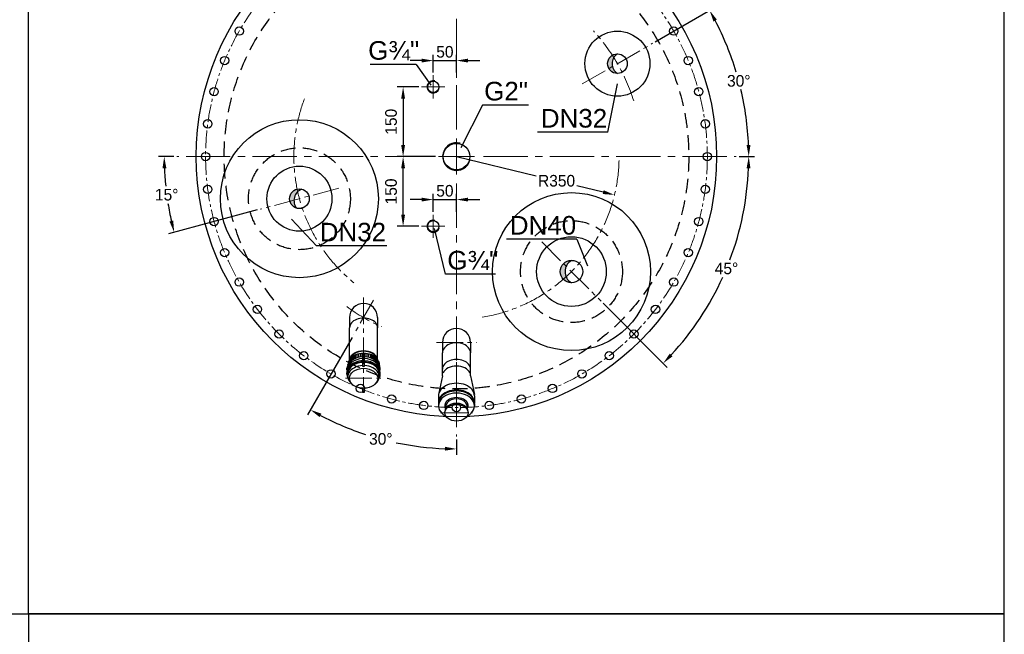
# Model space of a CAD drawing. Header units: millimetres. Extents: x -1994 to 34849, y -5138 to 8304.
# Tile 5 of 19: x 5931 to 8051, y -2995 to -1673. Entities that reach past the tile are written whole.
import ezdxf

# ---------------------------------------------------------------- set-up
doc = ezdxf.new("R2010")
doc.units = ezdxf.units.MM
doc.linetypes.add('HIDDEN', pattern=[9.525, 6.35, -3.175])
doc.linetypes.add('MITTE2', pattern=[28.575, 19.05, -3.175, 3.175, -3.175])
doc.styles.add('LBB3.5M1000', font='isocp.shx', dxfattribs={"height": 3.5})
doc.dimstyles.new('DIN', dxfattribs={"dimtxt": 2.5, "dimasz": 2.5, "dimexe": 1.25, "dimexo": 0.625, "dimtad": 1, "dimtih": 1, "dimdec": 4, "dimdsep": 46, "dimlunit": 6, "dimtxsty": 'Standard', "dimcen": 2.5, "dimadec": 0, "dimazin": 0, "dimtfac": 1, "dimtdec": 4, "dimtmove": 0, "dimatfit": 3, "dimfxl": 0, "dimtvp": 1, "dimtolj": 1, "dimtzin": 0, "dimarcsym": 0})

# ---------------------------------------------------------------- blocks, each defined once
blk = doc.blocks.new('*D34')
at = {"color": 0, "lineweight": -2, "transparency": 16777216}
for p, q in [((6821.5, -1786), (6821.5, -1748.2)), ((6871.5, -1786), (6871.5, -1748.2)), ((6796.5, -1760.7), (6771.5, -1760.7)), ((6821.5, -1760.7), (6871.5, -1760.7)), ((6896.5, -1760.7), (6921.5, -1760.7))]:
    blk.add_line(p, q, dxfattribs=at)
at = {"color": 0, "transparency": 16777216}
for points in [[(6796.5, -1756.5), (6796.5, -1764.8), (6821.5, -1760.7)], [(6896.5, -1756.5), (6896.5, -1764.8), (6871.5, -1760.7)]]:
    blk.add_solid(points, dxfattribs=at)
at = {"layer": 'DEFPOINTS', "color": 0, "transparency": 16777216}
for p in [(6871.5, -1760.7), (6821.5, -1792.3), (6871.5, -1792.3)]:
    blk.add_point(p, dxfattribs=at)
at = {"color": 0, "transparency": 16777216, "insert": (6846.5, -1741.9), "char_height": 25, "attachment_point": 5}
blk.add_mtext('\\A1;50', dxfattribs=at)
blk = doc.blocks.new('*D35')
at = {"color": 0, "lineweight": -2, "transparency": 16777216}
for p, q in [((6790.2, -1817.3), (6744.1, -1817.3)), ((6756.6, -1842.3), (6756.6, -1942.3)), ((6826.3, -1967.3), (6744.1, -1967.3))]:
    blk.add_line(p, q, dxfattribs=at)
at = {"color": 0, "transparency": 16777216}
for points in [[(6752.4, -1842.3), (6760.8, -1842.3), (6756.6, -1817.3)], [(6752.4, -1942.3), (6760.8, -1942.3), (6756.6, -1967.3)]]:
    blk.add_solid(points, dxfattribs=at)
at = {"layer": 'DEFPOINTS', "color": 0, "transparency": 16777216}
for p in [(6796.5, -1817.3), (6756.6, -1967.3), (6832.6, -1967.3)]:
    blk.add_point(p, dxfattribs=at)
at = {"color": 0, "transparency": 16777216, "insert": (6730.7, -1892.3), "char_height": 25, "attachment_point": 5, "rotation": 90}
blk.add_mtext('\\A1;150', dxfattribs=at)
blk = doc.blocks.new('*D30')
at = {"color": 0, "lineweight": -2, "transparency": 16777216}
for p, q in [((6821.5, -2086), (6821.5, -2047.3)), ((6871.5, -2086), (6871.5, -2047.3)), ((6796.5, -2059.8), (6771.5, -2059.8)), ((6821.5, -2059.8), (6871.5, -2059.8)), ((6896.5, -2059.8), (6921.5, -2059.8))]:
    blk.add_line(p, q, dxfattribs=at)
at = {"color": 0, "transparency": 16777216}
for points in [[(6796.5, -2055.6), (6796.5, -2063.9), (6821.5, -2059.8)], [(6896.5, -2055.6), (6896.5, -2063.9), (6871.5, -2059.8)]]:
    blk.add_solid(points, dxfattribs=at)
at = {"layer": 'DEFPOINTS', "color": 0, "transparency": 16777216}
for p in [(6871.5, -2059.8), (6821.5, -2092.3), (6871.5, -2092.3)]:
    blk.add_point(p, dxfattribs=at)
at = {"color": 0, "transparency": 16777216, "insert": (6846.5, -2041), "char_height": 25, "attachment_point": 5}
blk.add_mtext('\\A1;50', dxfattribs=at)
blk = doc.blocks.new('*D36')
at = {"color": 0, "lineweight": -2, "transparency": 16777216}
for p, q in [((7299.1, -1720.4), (7427.1, -1646.5)), ((7480, -1967.3), (7513.1, -1967.3))]:
    blk.add_line(p, q, dxfattribs=at)
for start, end in [(16.7755, 27.723), (2.277, 13.2391)]:
    blk.add_arc((6871.5, -1967.3), 629.1, start, end, dxfattribs=at)
at = {"color": 0, "transparency": 16777216}
for points in [[(7424.7, -1676.6), (7432, -1672.6), (7416.3, -1652.7)], [(7504.2, -1942.2), (7495.9, -1942.3), (7500.6, -1967.3)]]:
    blk.add_solid(points, dxfattribs=at)
at = {"layer": 'DEFPOINTS', "color": 0, "transparency": 16777216}
for p in [(7293.7, -1723.5), (7142, -1811), (7491, -1858), (6929.6, -1967.3), (7473.7, -1967.3)]:
    blk.add_point(p, dxfattribs=at)
at = {"color": 0, "transparency": 16777216, "insert": (7479.1, -1804.4), "char_height": 25, "attachment_point": 5}
blk.add_mtext('\\A1;30°', dxfattribs=at)
blk = doc.blocks.new('*D37')
at = {"color": 0, "lineweight": -2, "transparency": 16777216}
for p, q in [((7480, -1967.3), (7513.1, -1967.3)), ((7187.3, -2283), (7325.1, -2420.9))]:
    blk.add_line(p, q, dxfattribs=at)
for start, end in [(339.3365, 357.723), (317.277, 335.6388)]:
    blk.add_arc((6871.5, -1967.3), 629.1, start, end, dxfattribs=at)
at = {"color": 0, "transparency": 16777216}
for points in [[(7495.9, -1992.2), (7504.2, -1992.3), (7500.6, -1967.3)], [(7336.6, -2397), (7330.6, -2391.2), (7316.3, -2412.1)]]:
    blk.add_solid(points, dxfattribs=at)
at = {"layer": 'DEFPOINTS', "color": 0, "transparency": 16777216}
for p in [(6929.6, -1967.3), (7473.7, -1967.3), (7055.1, -2150.9), (7182.8, -2278.6), (7416.3, -2281.8)]:
    blk.add_point(p, dxfattribs=at)
at = {"color": 0, "transparency": 16777216, "insert": (7452.7, -2208), "char_height": 25, "attachment_point": 5}
blk.add_mtext('\\A1;45°', dxfattribs=at)
blk = doc.blocks.new('*D38')
at = {"color": 0, "lineweight": -2, "transparency": 16777216}
for p, q in [((6263, -1967.3), (6229.9, -1967.3)), ((6442.8, -2082.1), (6251.7, -2133.3))]:
    blk.add_line(p, q, dxfattribs=at)
for start, end in [(182.277, 185.7807), (189.2261, 192.723)]:
    blk.add_arc((6871.5, -1967.3), 629.1, start, end, dxfattribs=at)
at = {"color": 0, "transparency": 16777216}
for points in [[(6238.7, -1992.3), (6247, -1992.2), (6242.4, -1967.3)], [(6261.8, -2104.8), (6253.8, -2106.8), (6263.8, -2130.1)]]:
    blk.add_solid(points, dxfattribs=at)
at = {"layer": 'DEFPOINTS', "color": 0, "transparency": 16777216}
for p in [(6269.2, -1967.3), (6813.3, -1967.3), (6244.7, -2022.1), (6618, -2035.2), (6448.8, -2080.5)]:
    blk.add_point(p, dxfattribs=at)
at = {"color": 0, "transparency": 16777216, "insert": (6247.7, -2049.4), "char_height": 25, "attachment_point": 5}
blk.add_mtext('\\A1;15°', dxfattribs=at)
blk = doc.blocks.new('*D39')
at = {"color": 0, "lineweight": -2, "transparency": 16777216}
for p, q in [((6646.8, -2356.4), (6550.7, -2522.9)), ((6871.5, -2575.8), (6871.5, -2608.9))]:
    blk.add_line(p, q, dxfattribs=at)
for start, end in [(242.277, 251.832), (258.1217, 267.723)]:
    blk.add_arc((6871.5, -1967.3), 629.1, start, end, dxfattribs=at)
at = {"color": 0, "transparency": 16777216}
for points in [[(6576.8, -2527.8), (6580.8, -2520.5), (6556.9, -2512.1)], [(6846.6, -2591.7), (6846.4, -2600), (6871.5, -2596.4)]]:
    blk.add_solid(points, dxfattribs=at)
at = {"layer": 'DEFPOINTS', "color": 0, "transparency": 16777216}
for p in [(6871.5, -2025.4), (6693, -2276.4), (6649.9, -2351), (6656.3, -2558.4), (6871.5, -2569.5)]:
    blk.add_point(p, dxfattribs=at)
at = {"color": 0, "transparency": 16777216, "insert": (6708.6, -2574.9), "char_height": 25, "attachment_point": 5}
blk.add_mtext('\\A1;30°', dxfattribs=at)
blk = doc.blocks.new('*D33')
at = {"color": 0, "lineweight": -2, "transparency": 16777216}
for p, q in [((6826.3, -1967.3), (6744.1, -1967.3)), ((6756.6, -2092.3), (6756.6, -1992.3)), ((6790.2, -2117.3), (6744.1, -2117.3))]:
    blk.add_line(p, q, dxfattribs=at)
at = {"color": 0, "transparency": 16777216}
for points in [[(6752.4, -1992.3), (6760.8, -1992.3), (6756.6, -1967.3)], [(6752.4, -2092.3), (6760.8, -2092.3), (6756.6, -2117.3)]]:
    blk.add_solid(points, dxfattribs=at)
at = {"layer": 'DEFPOINTS', "color": 0, "transparency": 16777216}
for p in [(6756.6, -1967.3), (6832.6, -1967.3), (6796.5, -2117.3)]:
    blk.add_point(p, dxfattribs=at)
at = {"color": 0, "transparency": 16777216, "insert": (6730.7, -2042.3), "char_height": 25, "attachment_point": 5, "rotation": 90}
blk.add_mtext('\\A1;150', dxfattribs=at)
blk = doc.blocks.new('*D40')
at = {"color": 0, "lineweight": -2, "transparency": 16777216}
for p, q in [((6871.5, -1967.3), (7043.1, -2008.8)), ((7187.3, -2043.8), (7130.6, -2030))]:
    blk.add_line(p, q, dxfattribs=at)
at = {"color": 0, "transparency": 16777216}
blk.add_solid([(7188.3, -2039.7), (7186.3, -2047.8), (7211.6, -2049.7)], dxfattribs=at)
at = {"layer": 'DEFPOINTS', "color": 0, "transparency": 16777216}
for p in [(6871.5, -1967.3), (7211.6, -2049.7)]:
    blk.add_point(p, dxfattribs=at)
at = {"color": 0, "transparency": 16777216, "insert": (7086.9, -2019.4), "char_height": 25, "attachment_point": 5}
blk.add_mtext('\\A1;R350', dxfattribs=at)

msp = doc.modelspace()

# ---------------------------------------------------------------- hatches: boundary and pattern name
h = msp.add_hatch(color=256)
h.dxf.hatch_style = 1
h.paths.add_polyline_path([(7217.87246, -1746.05594, 0.1249174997), (7207.76273, -1748.62174, 0.003637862), (7210.43951, -1753.79022, -0.1060043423)])
h.paths.add_polyline_path([(7210.43951, -1753.79022, -0.003637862), (7207.76273, -1748.62174, 0.2750635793), (7196.67246, -1767.25594, 0.1316522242), (7199.51271, -1777.85592), (7207.34175, -1773.33583, -0.2012182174)])
h.paths.add_polyline_path([(7207.34175, -1773.33583), (7199.51271, -1777.85592, 0.2679494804), (7217.87246, -1788.45594, -0.1863125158)])
h = msp.add_hatch(color=256)
h.dxf.hatch_style = 1
h.paths.add_polyline_path([(6538.8752, -2037.36496, 0.1249174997), (6528.44587, -2037.22675, 0.003637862), (6529.69374, -2042.91191, -0.1060043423)])
h.paths.add_polyline_path([(6529.69374, -2042.91191, -0.003637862), (6528.44587, -2037.22675, 0.2750635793), (6512.91061, -2052.35563, 0.1316522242), (6512.91061, -2063.32953), (6521.64276, -2060.98976, -0.2012182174)])
h.paths.add_polyline_path([(6521.64276, -2060.98976), (6512.91061, -2063.32953, 0.2679494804), (6527.90128, -2078.32022, -0.1863125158)])
h = msp.add_hatch(color=256)
h.dxf.hatch_style = 1
h.paths.add_polyline_path([(7118.94969, -2190.5933, 0.1989121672), (7101.87307, -2197.66666), (7107.52142, -2203.315, -0.1566653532)])
h.paths.add_polyline_path([(7107.52142, -2203.315), (7101.87307, -2197.66666, 0.1989125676), (7094.79969, -2214.7433, 0.1910770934), (7101.36533, -2231.29663, 0.0050702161), (7107.38232, -2225.85581, -0.2104860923)])
h.paths.add_polyline_path([(7107.38232, -2225.85581, -0.0050702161), (7101.36533, -2231.29663, 0.2067712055), (7118.94969, -2238.8933, -0.1598280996)])

# ---------------------------------------------------------------- linework, layer by layer
at = {"color": 3}
msp.add_line((5950.46659, -2951.38152), (5950.46659, -751.40153), dxfattribs=at)
at = {"linetype": 'MITTE2', "lineweight": 18, "ltscale": 5}
for p, q in [((6871.46229, -1909.12305), (6871.46229, -1365.00144)), ((6813.32945, -1967.2559), (6269.20784, -1967.2559)), ((6929.59513, -1967.2559), (7473.71674, -1967.2559)), ((6871.46229, -2025.38874), (6871.46229, -2569.51035))]:
    msp.add_line(p, q, dxfattribs=at)
at = {"linetype": 'MITTE2', "lineweight": 5, "ltscale": 3}
for p, q in [((7142.04682, -1811.03382), (7293.69804, -1723.47795)), ((6821.46229, -1842.25584), (6821.46229, -1792.25584)), ((6796.46229, -1817.25584), (6846.46229, -1817.25584)), ((6617.96072, -2035.18144), (6448.81577, -2080.50369)), ((6821.46229, -2092.2559), (6821.46229, -2142.2559)), ((6796.46229, -2117.2559), (6846.46229, -2117.2559)), ((7055.06336, -2150.85695), (7182.83604, -2278.62962)), ((6693.004, -2276.35474), (6649.92067, -2350.97726)), ((6671.46234, -2270.58267), (6671.46234, -2462.51188)), ((6871.46229, -2324.1725), (6871.46229, -2544.88409)), ((6828.37896, -2367.25583), (6914.54562, -2367.25583)), ((6632.339, -2444.36856), (6710.58567, -2444.36856)), ((6837.09746, -2518.55492), (6905.82712, -2518.55492))]:
    msp.add_line(p, q, dxfattribs=at)
for p, q in [((6784.90177, -1768.8391), (6685.59507, -1768.8391)), ((6784.90177, -1768.8391), (6816.11979, -1813.22523)), ((7197.12743, -1914.68349), (7217.95576, -1810.8562)), ((6927.52699, -1856.27371), (6880.73115, -1948.13347)), ((7026.83369, -1856.27371), (6927.52699, -1856.27371)), ((7197.12743, -1914.68349), (7045.93464, -1914.68349)), ((6570.06281, -2159.60344), (6516.65189, -2101.86447)), ((6847.50777, -2220.31509), (6824.36772, -2122.10352)), ((6721.25561, -2159.60344), (6570.06281, -2159.60344)), ((7130.41288, -2144.97778), (6979.22008, -2144.97778)), ((7130.41288, -2144.97778), (7153.472, -2202.58984)), ((6955.26202, -2220.31509), (6847.50777, -2220.31509)), ((6641.31234, -2313.666), (6641.31234, -2335.92589)), ((6701.61234, -2313.666), (6701.61234, -2335.92589)), ((6641.31234, -2404.05899), (6641.31234, -2335.92589)), ((6701.61234, -2404.05899), (6701.61234, -2335.92589)), ((6841.31229, -2367.25583), (6841.31229, -2389.51572)), ((6901.61229, -2367.25583), (6901.61229, -2389.51572)), ((6653.57109, -2394.47627), (6653.57109, -2401.75986)), ((6656.7591, -2393.22617), (6656.7591, -2400.57052)), ((6660.47845, -2392.13801), (6660.47845, -2399.52686)), ((6664.56973, -2391.33933), (6664.56973, -2398.75644)), ((6668.76728, -2390.91132), (6668.76728, -2398.34217)), ((6674.1574, -2390.91132), (6674.1574, -2398.34217)), ((6678.35495, -2391.33933), (6678.35495, -2398.75644)), ((6682.44622, -2392.13801), (6682.44622, -2399.52686)), ((6686.16557, -2393.22617), (6686.16557, -2400.57052)), ((6689.35358, -2394.47627), (6689.35358, -2401.75986)), ((6841.31229, -2439.25958), (6841.31229, -2389.51572)), ((6901.61229, -2439.25976), (6901.61229, -2389.51572)), ((6637.80829, -2415.36352), (6637.80829, -2414.63189)), ((6638.18308, -2411.09031), (6638.18308, -2414.6593)), ((6638.70818, -2409.16564), (6638.70818, -2413.76137)), ((6639.36455, -2407.47903), (6639.36455, -2412.75218)), ((6640.38193, -2405.50493), (6640.38193, -2411.37406)), ((6641.66186, -2403.57462), (6641.66186, -2409.87597)), ((6643.15692, -2401.75948), (6643.15692, -2408.3686)), ((6644.80406, -2400.10724), (6644.80406, -2406.93449)), ((6646.50433, -2398.66799), (6646.50433, -2405.64788)), ((6648.68281, -2397.11493), (6648.68281, -2404.22851)), ((6650.80815, -2395.84361), (6650.80815, -2403.04698)), ((6692.11652, -2395.84361), (6692.11652, -2403.04698)), ((6694.24187, -2397.11493), (6694.24187, -2404.22851)), ((6696.42035, -2398.66799), (6696.42035, -2405.64788)), ((6698.12062, -2400.10724), (6698.12062, -2406.93449)), ((6699.76776, -2401.75948), (6699.76776, -2408.3686)), ((6701.26281, -2403.57462), (6701.26281, -2409.87597)), ((6702.54275, -2405.50493), (6702.54275, -2411.37406)), ((6703.56012, -2407.47903), (6703.56012, -2412.75218)), ((6704.2165, -2409.16564), (6704.2165, -2413.76137)), ((6704.7416, -2411.09031), (6704.7416, -2414.6593)), ((6705.11638, -2415.36352), (6705.11638, -2414.63189)), ((6635.54511, -2435.27816), (6635.54511, -2432.8119)), ((6635.61678, -2426.60035), (6635.61678, -2422.88375)), ((6635.61678, -2426.60035), (6636.56322, -2426.60035)), ((6637.80829, -2423.63258), (6637.80829, -2419.08012)), ((6637.80829, -2440.90944), (6637.80829, -2434.08209)), ((6705.11638, -2423.63258), (6705.11638, -2419.08012)), ((6705.11638, -2440.90944), (6705.11638, -2434.08209)), ((6707.30789, -2426.60035), (6706.36146, -2426.60035)), ((6707.30789, -2426.60035), (6707.30789, -2422.88375)), ((6707.37957, -2435.27816), (6707.37957, -2432.8119)), ((6841.31229, -2439.25958), (6832.92474, -2479.46556)), ((6901.61229, -2439.25976), (6909.99984, -2479.46556)), ((6832.69801, -2482.42589), (6832.69801, -2496.8146)), ((6832.69801, -2498.89035), (6832.69801, -2503.68659)), ((6910.22658, -2482.42589), (6910.22658, -2496.8146)), ((6910.22658, -2498.89035), (6910.22658, -2503.68659)), ((6846.25365, -2518.55492), (6846.25365, -2516.1568)), ((6848.28852, -2505.12546), (6848.28852, -2509.14068)), ((6894.63606, -2505.12546), (6894.63606, -2509.14068)), ((6896.67093, -2518.55492), (6896.67093, -2516.1568))]:
    msp.add_line(p, q)
at = {"linetype": 'MITTE2', "lineweight": 18, "ltscale": 10}
for p, q in [((6871.46229, -1928.37716), (6871.46229, -2006.13464)), ((6832.58355, -1967.2559), (6910.34103, -1967.2559))]:
    msp.add_line(p, q, dxfattribs=at)
at = {"color": 3}
for points in [[(3693.69066, -2951.38152), (8050.63808, -2951.38152), (8050.63808, -751.40153), (3693.69066, -751.40153)], [(8050.63808, -2951.38152), (5950.46659, -2951.38152), (5950.46659, -5137.93409), (8050.63808, -5137.93409)]]:
    msp.add_lwpolyline(points, close=True, dxfattribs=at)
msp.add_lwpolyline([(6673.43711, -2418.06479), (6673.43711, -2391.00948), (6669.48756, -2391.00948), (6669.48756, -2418.06479)], close=True)
msp.add_lwpolyline([(6669.48756, -2465.85151), (6669.48756, -2474.5199), (6673.43711, -2474.5199), (6673.43711, -2465.85151)])
for centre, radius in [((6871.46229, -1967.25587), 560), ((6403.80857, -1697.25591), 9), ((7339.116, -1697.25587), 9), ((7217.87237, -1767.25594), 69.99991), ((6372.56734, -1760.60686), 9), ((7217.87246, -1767.25594), 21.2), ((7370.35723, -1760.60682), 9), ((6349.86234, -1827.49362), 9), ((6821.46229, -1817.25584), 12.25), ((7393.06223, -1827.49359), 9), ((6336.08206, -1896.77177), 9), ((6533.38825, -2057.84256), 170), ((7406.84251, -1896.77173), 9), ((6871.46232, -1967.2559), 28.5), ((6331.46229, -1967.25591), 9), ((7411.46229, -1967.25587), 9), ((6533.38824, -2057.84259), 70), ((6336.08207, -2037.74005), 9), ((7406.84252, -2037.74004), 9), ((6533.38824, -2057.84259), 21.2), ((7118.94968, -2214.74326), 170), ((6349.86235, -2107.01819), 9), ((7393.06224, -2107.01818), 9), ((6821.46229, -2117.2559), 12.25), ((7118.94969, -2214.7433), 75), ((6372.56735, -2173.90496), 9), ((7370.35724, -2173.90495), 9), ((7118.94969, -2214.7433), 24.15), ((6403.80858, -2237.25591), 9), ((7339.11601, -2237.25589), 9), ((6443.05149, -2295.98708), 9), ((7299.8731, -2295.98707), 9), ((6489.62464, -2349.09356), 9), ((7253.29996, -2349.09356), 9), ((6542.73113, -2395.6667), 9), ((7200.19347, -2395.6667), 9), ((6601.4623, -2434.90962), 9), ((7141.46229, -2434.90961), 9), ((6664.81325, -2466.15085), 9), ((7078.11135, -2466.15084), 9), ((6731.70001, -2488.85584), 9), ((6800.97815, -2502.63612), 9), ((6871.4623, -2507.2559), 9), ((6941.94644, -2502.63612), 9), ((7011.22458, -2488.85584), 9)]:
    msp.add_circle(centre, radius)
at = {"linetype": 'MITTE2', "lineweight": 9, "ltscale": 2}
msp.add_circle((6871.46229, -1967.25587), 540, dxfattribs=at)
at = {"linetype": 'HIDDEN', "ltscale": 5}
for centre, radius in [((6871.46229, -1967.25587), 500), ((6533.40616, -2057.90936), 109.65), ((7118.96757, -2214.81006), 109.65)]:
    msp.add_circle(centre, radius, dxfattribs=at)
at = {"linetype": 'MITTE2', "lineweight": 5, "ltscale": 3}
for centre, radius, start, end in [((6871.46234, -1967.2559), 399.99996, 17.43337116, 42.56662884), ((6871.46229, -1967.2559), 350, 159.14071743, 230.85928344), ((6871.46229, -1967.2559), 350, 279.14071974, 0), ((6871.46229, -1967.25592), 399.99991, 233.82577889, 246.17422111)]:
    msp.add_arc(centre, radius, start, end, dxfattribs=at)
for centre, radius, start, end in [((7232.19149, -1767.25594), 25.5827, 124.03610202, 235.96389798), ((6821.46229, -1817.25584), 13.22, 75, 345), ((6871.46232, -1967.2559), 29.805, 75.00005058, 345), ((6547.21935, -2061.54863), 25.5827, 109.03610202, 220.96389798), ((6821.46229, -2117.2559), 13.22, 75, 345), ((7133.03806, -2214.7433), 27.95898, 120.25797392, 239.74202608), ((6671.46234, -2313.666), 30.15, 0, 180), ((6871.46229, -2367.25583), 30.15, 0, 180)]:
    msp.add_arc(centre, radius, start, end)
for centre, major_axis, ratio, start_param, end_param in [((6671.46234, -2335.92589), (30.15, 0), 0.7071067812, 6.2831853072, 9.4247779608), ((6871.46229, -2389.51572), (30.15, 0), 0.7071067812, 6.2831853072, 9.4247779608), ((6671.46234, -2414.63189), (-33.65405, 0), 0.7071067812, 3.1415926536, 6.2831853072), ((6671.46234, -2406.63657), (30.15, 0), 0.7071067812, 0.1408575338, 3.00073512), ((6671.46234, -2407.59581), (30.15, 0), 0.7071067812, 0.2091144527, 2.9324782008), ((6671.46234, -2432.8119), (-35.91723, 0), 0.7315358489, 4.7673979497, 6.643246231), ((6671.46234, -2435.27816), (-35.91723, 0), 0.7315358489, 4.7673979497, 6.691861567), ((6671.46234, -2424.54284), (-35.91723, 0), 0.7315358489, 4.7673979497, 6.2199994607), ((6671.46234, -2428.25944), (-35.91723, 0), 0.7315358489, 4.7673979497, 6.2199994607), ((6671.46234, -2434.08209), (-33.65405, 0), 0.7071067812, 4.7711013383, 6.2831853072), ((6671.46234, -2424.54284), (-35.91723, 0), 0.7315358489, 3.2047785, 4.6573800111), ((6671.46234, -2428.25944), (-35.91723, 0), 0.7315358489, 3.2047785, 4.6573800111), ((6671.46234, -2432.8119), (-35.91723, 0), 0.7315358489, 3.1415926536, 4.657380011), ((6671.46234, -2435.27816), (-35.91723, 0), 0.7315358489, 2.732916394, 4.657380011), ((6671.46234, -2434.08209), (-33.65405, 0), 0.7071067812, 3.1415926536, 4.6536766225), ((6871.46229, -2424.87105), (30.15, 0), 0.7071067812, 0, 3.1415926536), ((6671.46234, -2440.90944), (-33.65405, 0), 0.7071067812, 4.7711013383, 7.0547854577), ((6671.46234, -2440.90944), (-33.65405, 0), 0.7071067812, 2.369992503, 4.6536766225), ((6871.46229, -2439.25976), (30.15, 0), 0.7071067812, 0.2965799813, 2.845012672), ((6871.46229, -2482.42589), (38.76429, 0), 0.7071067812, 6.2831853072, 9.4247779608), ((6871.46229, -2503.68659), (38.76429, 0), 0.7071067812, 5.3505811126, 10.3573821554), ((6871.46229, -2496.8146), (38.76429, 0), 0.7071067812, 6.2453119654, 9.4626513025), ((6871.46229, -2498.89035), (38.76429, 0), 0.7071067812, 0, 3.1415926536), ((6871.46229, -2503.68659), (25.20864, 0), 0.7071067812, 5.9258366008, 9.7821266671), ((6871.46229, -2516.1568), (25.20864, 0), 0.7071067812, 0, 3.1415926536), ((6871.46229, -2505.12546), (-23.17377, 0), 0.7071067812, 3.1415926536, 6.2831853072)]:
    msp.add_ellipse(centre, major_axis=major_axis, ratio=ratio, start_param=start_param, end_param=end_param)
for centre, major_axis in [((6671.46234, -2444.36856), (30.44559, 0)), ((6871.46229, -2518.55492), (25.20864, 0))]:
    msp.add_ellipse(centre, major_axis=major_axis, ratio=0.7071067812)

# ---------------------------------------------------------------- texts
at = {"color": 0, "char_height": 40, "attachment_point": 5, "style": 'LBB3.5M1000'}
for s, insert in [('{\\fArial|b0|i0|c0|p34;G\\C256;¾"}', (6736.30497, -1739.2761)), ('{\\fArial|b0|i0|c0|p34;G2"}', (6978.23689, -1826.7107)), ('{\\fArial|b0|i0|c0|p34;DN32}', (7124.41557, -1885.12048)), ('{\\fArial|b0|i0|c0|p34;DN40}', (7057.70102, -2115.41478)), ('{\\fArial|b0|i0|c0|p34;DN32}', (6648.54374, -2130.04043)), ('{\\fArial|b0|i0|c0|p34;G\\C256;¾"}', (6906.66522, -2190.75209))]:
    msp.add_mtext_dynamic_manual_height_columns(s, width=170.438826, gutter_width=17.5, heights=[114.00748], dxfattribs=dict(at, insert=insert))

# ---------------------------------------------------------------- dimensions: what is measured, and where the dimension line sits
for base, line1, line2, picture, middle in [((7491.01136, -1858.01267), ((6929.59513, -1967.2559), (7473.71674, -1967.2559)), ((7142.04682, -1811.03382), (7293.69804, -1723.47795)), '*D36', (7479.13262, -1804.43111)), ((6244.74973, -2022.08614), ((6617.96072, -2035.18144), (6448.81577, -2080.50369)), ((6813.32945, -1967.2559), (6269.20784, -1967.2559)), '*D38', (6247.73788, -2049.37077)), ((7416.2846, -2281.80919), ((6929.59513, -1967.2559), (7473.71674, -1967.2559)), ((7055.06336, -2150.85695), (7182.83604, -2278.62962)), '*D37', (7452.68101, -2208.00456)), ((6656.29519, -2558.42267), ((6693.004, -2276.35474), (6649.92067, -2350.97726)), ((6871.46229, -2025.38874), (6871.46229, -2569.51035)), '*D39', (6708.63754, -2574.92615))]:
    dim = msp.add_angular_dim_2l(base=base, line1=line1, line2=line2, dimstyle='DIN', override={"dimscale": 10})
    dim.commit()
    dim.dimension.update_dxf_attribs({"geometry": picture, "text_midpoint": middle})
for base, p1, p2, picture, middle in [((6871.46229, -1760.66178), (6821.46229, -1792.25584), (6871.46229, -1792.25584), '*D34', (6846.46229, -1741.91178)), ((6871.46229, -2059.77874), (6821.46229, -2092.2559), (6871.46229, -2092.2559), '*D30', (6846.46229, -2041.02874))]:
    dim = msp.add_linear_dim(base=base, p1=p1, p2=p2, dimstyle='DIN', override={"dimscale": 10, "dimdec": 0})
    dim.commit()
    dim.dimension.update_dxf_attribs({"geometry": picture, "text_midpoint": middle})
for base, p1, p2, angle, picture, middle in [((6756.59083, -1967.2559), (6796.46229, -1817.25584), (6832.58355, -1967.2559), 90, '*D35', (6730.70397, -1892.25587)), ((6756.59083, -1967.25595), (6796.46229, -2117.256), (6832.58355, -1967.25595), 270, '*D33', (6730.70397, -2042.25597))]:
    dim = msp.add_linear_dim(base=base, p1=p1, p2=p2, angle=angle, dimstyle='DIN', override={"dimscale": 10, "dimgap": 0, "dimdec": 0, "dimtmove": 2})
    dim.commit()
    dim.dimension.update_dxf_attribs({"geometry": picture, "text_midpoint": middle, "dimtype": 160})
dim = msp.add_radius_dim(center=(6871.46229, -1967.2559), mpoint=(7211.62576, -2049.65017), dimstyle='DIN', override={"dimscale": 10, "dimgap": 0, "dimdec": 0, "dimtmove": 2})
dim.commit()
dim.dimension.update_dxf_attribs({"geometry": '*D40', "text_midpoint": (7086.86855, -2019.43152), "dimtype": 164})

doc.saveas('drawing.dxf')
